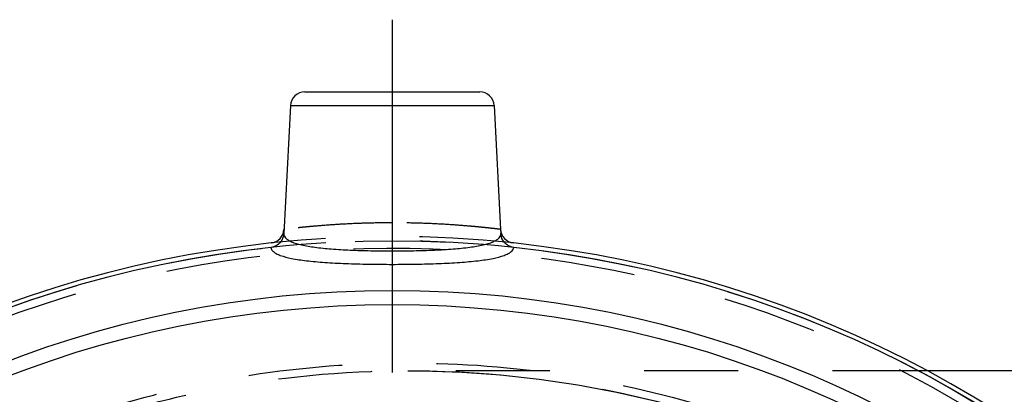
# Model space of a CAD drawing. Header units: millimetres. Extents: x 368 to 632, y 412 to 588.
# Tile 4 of 6: x 425 to 494, y 562 to 588. Entities that reach past the tile are written whole.
import ezdxf

# ---------------------------------------------------------------- set-up
doc = ezdxf.new("R2010")
doc.units = ezdxf.units.MM
doc.header["$LTSCALE"] = 65.185185
doc.linetypes.add('CENTER', pattern=[0.6, 0.375, -0.075, 0.075, -0.075])
doc.linetypes.add('HIDDEN', pattern=[0.2, 0.1, -0.1])
for name, color, linetype in [('ACHSEN_S', 7, 'CONTINUOUS'), ('KOERPER', 7, 'CONTINUOUS'), ('KONST.EL_MIT_GEO', 7, 'CONTINUOUS')]:
    doc.layers.add(name, color=color, linetype=linetype)

msp = doc.modelspace()

# ---------------------------------------------------------------- linework, layer by layer
at = {"layer": 'ACHSEN_S', "color": 2, "linetype": 'CENTER'}
msp.add_line((451.15, 588.312), (451.15, 411.688), dxfattribs=at)
at = {"layer": 'KOERPER', "color": 7, "linetype": 'CONTINUOUS'}
for p, q in [((444.1, 582.365), (443.635, 573.494)), ((458.2, 582.365), (458.65, 573.778)), ((507.97, 563.987), (488.137, 563.987))]:
    msp.add_line(p, q, dxfattribs=at)
at = {"layer": 'KOERPER', "color": 8, "linetype": 'HIDDEN'}
msp.add_line((488.137, 563.987), (452.233, 563.987), dxfattribs=at)
msp.add_circle((451.15, 494.988), 78, dxfattribs=at)
at = {"layer": 'KONST.EL_MIT_GEO', "color": 7, "linetype": 'CONTINUOUS'}
for p, q in [((445.099, 583.312), (457.201, 583.312)), ((444.1, 582.365), (458.2, 582.365)), ((443.65, 573.778), (443.635, 573.494)), ((458.65, 573.778), (458.665, 573.491))]:
    msp.add_line(p, q, dxfattribs=at)
at = {"layer": 'KONST.EL_MIT_GEO', "color": 8, "linetype": 'HIDDEN'}
msp.add_line((452.225, 563.987), (452.74, 563.986), dxfattribs=at)
msp.add_lwpolyline([(452.74, 563.986), (453.266, 563.98), (455.955, 563.889), (458.643, 563.696), (461.326, 563.401), (464.002, 563.003), (466.668, 562.503), (469.319, 561.9), (471.952, 561.197), (474.566, 560.391), (477.155, 559.485), (479.717, 558.478), (482.253, 557.37), (484.757, 556.161), (487.227, 554.853), (489.663, 553.444), (492.061, 551.934), (494.418, 550.325)], dxfattribs=at)
at = {"layer": 'KONST.EL_MIT_GEO', "color": 7, "linetype": 'CONTINUOUS'}
for radius in [74.561, 73.58]:
    msp.add_circle((451.15, 494.988), radius, dxfattribs=at)
for centre, radius, start, end in [((445.099, 582.312), 1, 90, 177), ((457.201, 582.312), 1, 3, 90), ((442.652, 573.831), 1, 276.15069, 357), ((459.648, 573.831), 1, 183, 263.84946), ((451.15, 494.988), 78.3, 96.152, 83.848), ((451.15, 494.988), 78, 96.18764, 83.81236)]:
    msp.add_arc(centre, radius, start, end, dxfattribs=at)
at = {"layer": 'KONST.EL_MIT_GEO', "color": 8, "linetype": 'HIDDEN'}
for radius, start, end in [(78.3, 83.848, 96.152), (78, 83.81236, 96.18764), (77.464, 29.30465, 330.69535)]:
    msp.add_arc((451.15, 494.988), radius, start, end, dxfattribs=at)
for points, knots in [([(451.15, 574.235), (450.663, 574.235), (449.706, 574.224), (448.318, 574.175), (447.039, 574.102), (446.065, 574.027), (445.375, 573.965), (444.938, 573.922), (444.56, 573.883), (444.246, 573.848), (444.025, 573.823), (443.882, 573.806), (443.801, 573.797), (443.738, 573.788), (443.692, 573.785), (443.667, 573.778), (443.652, 573.781), (443.65, 573.778)], [0, 0, 0, 0, 0.194498, 0.381565, 0.554138, 0.705657, 0.771677, 0.830322, 0.881011, 0.92323, 0.956542, 0.969744, 0.980597, 0.989067, 0.995132, 0.99878, 1, 1, 1, 1]), ([(458.65, 573.778), (458.648, 573.781), (458.633, 573.778), (458.608, 573.785), (458.562, 573.788), (458.499, 573.797), (458.418, 573.806), (458.275, 573.823), (458.054, 573.848), (457.74, 573.883), (457.362, 573.922), (456.925, 573.965), (456.236, 574.027), (455.261, 574.102), (453.982, 574.175), (452.594, 574.224), (451.637, 574.235), (451.15, 574.235)], [0, 0, 0, 0, 0.001219, 0.004867, 0.010931, 0.0194, 0.030253, 0.043454, 0.076764, 0.118981, 0.16967, 0.228312, 0.29433, 0.445844, 0.61841, 0.805486, 1, 1, 1, 1]), ([(509.627, 452.806), (507.241, 450.084), (502.168, 444.868), (493.582, 438.099), (484.102, 432.589), (473.905, 428.519), (463.207, 426.018), (452.248, 425.169), (441.287, 426.012), (430.585, 428.539), (420.406, 432.699), (410.999, 438.396), (402.6, 445.497), (395.419, 453.827), (389.636, 463.183), (385.398, 473.332), (382.811, 484.023), (381.942, 494.988), (382.811, 505.952), (385.398, 516.643), (389.636, 526.792), (395.419, 536.148), (402.6, 544.478), (410.999, 551.579), (420.406, 557.276), (430.585, 561.436), (441.287, 563.963), (452.248, 564.806), (463.207, 563.957), (473.905, 561.456), (484.102, 557.386), (493.582, 551.876), (502.168, 545.107), (507.241, 539.891), (509.627, 537.169)], [0, 0, 0, 0, 0.031016, 0.062174, 0.093393, 0.124641, 0.155905, 0.187176, 0.218453, 0.249733, 0.281014, 0.312296, 0.34358, 0.374863, 0.406147, 0.437431, 0.468716, 0.5, 0.531284, 0.562569, 0.593853, 0.625137, 0.65642, 0.687704, 0.718986, 0.750268, 0.781547, 0.812824, 0.844095, 0.875359, 0.906607, 0.937826, 0.968984, 1, 1, 1, 1]), ([(452.225, 425.988), (447.7, 425.988), (440.885, 426.645), (432.082, 428.817), (423.529, 431.833), (413.452, 437.151), (404.609, 444.336), (398.487, 451.029), (393.053, 458.29), (387.644, 468.321), (383.65, 481.388), (382.3, 494.988), (383.65, 508.587), (387.644, 521.654), (393.053, 531.685), (398.487, 538.946), (404.609, 545.639), (413.453, 552.824), (423.529, 558.142), (432.082, 561.158), (440.885, 563.33), (447.7, 563.987), (452.225, 563.987)], [0, 0, 0, 0, 0.062479, 0.093756, 0.125034, 0.187515, 0.249997, 0.281276, 0.312554, 0.375036, 0.437518, 0.5, 0.562482, 0.624964, 0.687446, 0.718724, 0.750003, 0.812485, 0.874966, 0.906244, 0.937521, 1, 1, 1, 1]), ([(452.74, 563.986), (458.181, 563.946), (469.092, 562.602), (481.983, 557.902), (491.493, 552.565), (498.182, 547.851), (504.4, 542.539), (508.271, 538.708), (510.186, 536.774)], [0, 0, 0, 0, 0.2499, 0.499788, 0.624893, 0.749966, 0.875005, 1, 1, 1, 1])]:
    msp.add_open_spline(points, degree=3, knots=knots, dxfattribs=at)
at = {"layer": 'KONST.EL_MIT_GEO', "color": 7, "linetype": 'CONTINUOUS'}
for points, knots in [([(443.635, 573.494), (443.627, 573.336), (443.537, 573.019), (443.311, 572.777), (443.179, 572.69)], [0, 0, 0, 0, 0.500149, 1, 1, 1, 1]), ([(443.635, 573.494), (443.633, 573.441), (443.653, 573.325), (443.764, 573.17), (443.942, 573.034), (444.302, 572.852), (444.926, 572.677), (445.85, 572.523), (446.981, 572.411), (448.276, 572.337), (449.684, 572.296), (450.655, 572.287), (451.15, 572.287)], [0, 0, 0, 0, 0.0204, 0.043083, 0.07089, 0.105353, 0.196301, 0.316481, 0.46265, 0.629647, 0.81111, 1, 1, 1, 1]), ([(451.15, 572.287), (451.645, 572.287), (452.616, 572.296), (454.024, 572.337), (455.319, 572.411), (456.45, 572.523), (457.374, 572.677), (457.998, 572.852), (458.358, 573.034), (458.536, 573.17), (458.647, 573.325), (458.667, 573.441), (458.665, 573.494)], [0, 0, 0, 0, 0.188872, 0.370324, 0.537325, 0.683498, 0.803684, 0.894638, 0.929104, 0.956914, 0.979599, 1, 1, 1, 1]), ([(459.122, 572.689), (458.99, 572.776), (458.765, 573.017), (458.673, 573.333), (458.665, 573.491)], [0, 0, 0, 0, 0.49984, 1, 1, 1, 1]), ([(442.743, 572.533), (442.746, 572.48), (442.786, 572.364), (442.925, 572.217), (443.134, 572.087), (443.547, 571.912), (444.248, 571.741), (445.278, 571.591), (446.534, 571.481), (447.968, 571.408), (449.527, 571.366), (450.602, 571.358), (451.15, 571.357)], [0, 0, 0, 0, 0.018491, 0.04045, 0.068275, 0.10309, 0.194934, 0.315731, 0.462205, 0.629351, 0.810948, 1, 1, 1, 1]), ([(451.15, 571.357), (451.698, 571.358), (452.773, 571.366), (454.332, 571.408), (455.766, 571.481), (457.021, 571.59), (458.052, 571.742), (458.752, 571.911), (459.167, 572.088), (459.418, 572.24), (459.55, 572.418), (459.557, 572.533)], [0, 0, 0, 0, 0.189195, 0.370933, 0.538224, 0.684825, 0.805731, 0.897658, 0.932504, 0.960356, 1, 1, 1, 1])]:
    msp.add_open_spline(points, degree=3, knots=knots, dxfattribs=at)
for points in [[(443.179, 572.69), (443.05, 572.605), (442.896, 572.55), (442.743, 572.533)], [(459.557, 572.533), (459.404, 572.55), (459.251, 572.605), (459.122, 572.689)]]:
    msp.add_open_spline(points, degree=3, dxfattribs=at)

doc.saveas('drawing.dxf')
